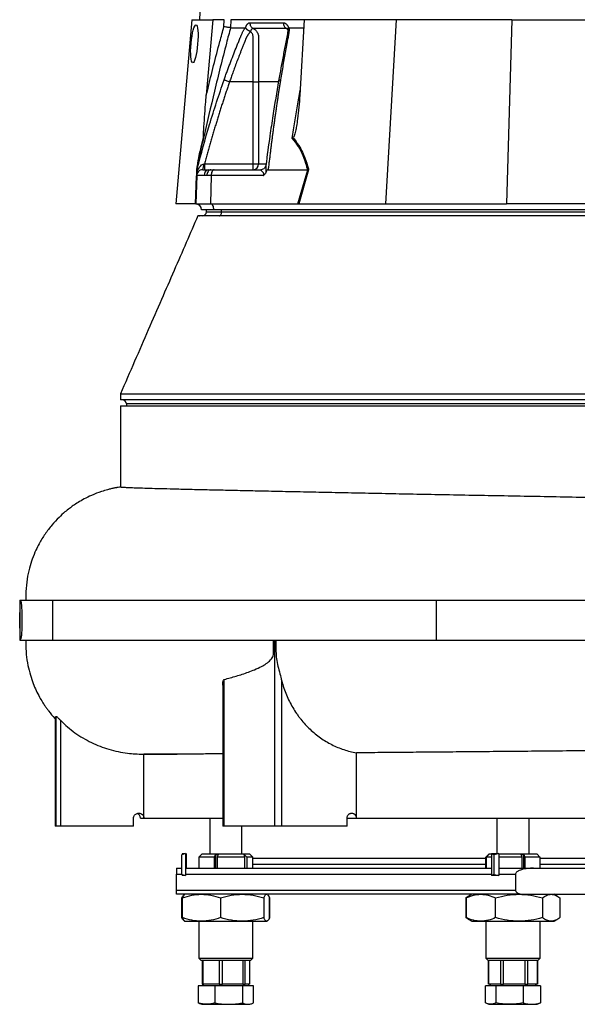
# Model space of a CAD drawing. Extents: x 215 to 1679, y 19 to 2093.
# Tile 1 of 13: x 215 to 493, y 152 to 644. Entities that reach past the tile are written whole.
import ezdxf

# ---------------------------------------------------------------- set-up
doc = ezdxf.new("R2010")
doc.units = 0
doc.layers.get('0').update_dxf_attribs({"linetype": 'CONTINUOUS'})

msp = doc.modelspace()

# ---------------------------------------------------------------- linework, layer by layer
at = {"color": 7, "linetype": 'CONTINUOUS'}
for p, q in [((345.29, 1606.12), (304.79, 644.12)), ((301.05, 644.12), (293, 552.12)), ((301.05, 644.12), (311.51, 644.12)), ((311.51, 644.12), (308.2, 606.33)), ((317.11, 644.12), (311.51, 644.12)), ((316.99, 640.58), (317.11, 644.12)), ((320.44, 644.12), (320.3, 640.13)), ((357.11, 644.12), (320.44, 644.12)), ((327.78, 639.99), (327.83, 640.12)), ((349.24, 640.12), (349.29, 639.99)), ((349.59, 640.12), (356.87, 640.12)), ((357.11, 644.12), (354.89, 606.33)), ((403.05, 644.12), (357.11, 644.12)), ((403.05, 644.12), (397.63, 552.12)), ((460.8, 644.12), (403.05, 644.12)), ((460.8, 644.12), (458.16, 552.12)), ((460.8, 644.12), (517.19, 644.12)), ((331.64, 613.12), (319.84, 613.12)), ((331.64, 572.12), (331.64, 613.12)), ((334.33, 613.12), (334.33, 572.12)), ((307.38, 572.12), (331.64, 572.12)), ((331.64, 569.12), (331.64, 572.12)), ((331.64, 572.12), (334.33, 572.12)), ((334.33, 572.12), (337.89, 572.12)), ((302.85, 552.12), (303.33, 566.07)), ((303.39, 566.23), (302.9, 552.12)), ((307.14, 566.23), (303.39, 566.23)), ((303.49, 569.12), (303.65, 569.69)), ((303.49, 569.12), (303.49, 569.12)), ((303.58, 569.44), (303.5, 569.1)), ((306.39, 569.12), (309.36, 569.12)), ((308.48, 566.23), (307.14, 566.23)), ((310.59, 566.23), (308.48, 566.23)), ((309.36, 569.12), (310.42, 569.12)), ((310.59, 566.23), (310.35, 552.12)), ((310.42, 569.12), (312.09, 569.12)), ((336.63, 566.23), (310.59, 566.23)), ((312.09, 569.12), (335.42, 569.12)), ((339.1, 569.12), (358.83, 569.12)), ((353.92, 552.12), (358.84, 569.12)), ((359.32, 569.15), (354.39, 552.12)), ((358.84, 569.12), (358.83, 569.12)), ((302.79, 552.12), (293, 552.12)), ((302.9, 552.12), (310.35, 552.12)), ((310.35, 552.12), (353.92, 552.12)), ((353.92, 552.12), (354.39, 552.12)), ((354.63, 552.12), (397.63, 552.12)), ((397.63, 552.12), (458.16, 552.12)), ((510.96, 552.12), (458.16, 552.12)), ((311.79, 549.12), (305.79, 549.12)), ((308.29, 548.12), (308.29, 549.12)), ((308.29, 548.12), (315.79, 548.12)), ((556.79, 549.12), (311.79, 549.12)), ((315.79, 548.12), (315.79, 549.12)), ((315.79, 548.12), (555.29, 548.12)), ((265.29, 457.12), (265.29, 454.12)), ((860.29, 454.12), (265.29, 454.12)), ((265.29, 451.12), (265.29, 410.56)), ((265.29, 451.12), (860.29, 451.12)), ((268.29, 452.12), (268.29, 451.12)), ((857.29, 452.12), (268.29, 452.12)), ((214.99, 354.12), (214.99, 334.12)), ((214.99, 354.12), (231.35, 354.12)), ((231.35, 354.12), (422.96, 354.12)), ((231.35, 354.12), (231.35, 334.12)), ((422.96, 354.12), (786.02, 354.12)), ((422.96, 354.12), (422.96, 334.12)), ((214.99, 334.12), (231.35, 334.12)), ((231.35, 334.12), (422.96, 334.12)), ((342.39, 241.12), (342.39, 334.12)), ((422.96, 334.12), (540.7, 334.12)), ((316.42, 311.64), (316.42, 241.12)), ((317.18, 241.12), (317.18, 314.48)), ((345.9, 241.12), (345.9, 313.68)), ((232.79, 295.1), (233.27, 296.02)), ((233.27, 241.12), (233.27, 296.02)), ((232.79, 295.1), (232.79, 241.12)), ((235.49, 241.12), (235.49, 293.9)), ((276.48, 277.08), (277.33, 277.09)), ((276.82, 277.09), (277.05, 277.08)), ((277.05, 245.12), (277.05, 277.08)), ((383.15, 245.12), (383.15, 277.78)), ((233.27, 241.12), (232.79, 241.12)), ((235.49, 241.12), (233.27, 241.12)), ((271.87, 241.12), (235.49, 241.12)), ((271.87, 241.12), (271.87, 245.12)), ((275.29, 245.12), (277.05, 245.12)), ((277.05, 245.12), (316.42, 245.12)), ((309.97, 245.12), (309.97, 227.12)), ((317.18, 241.12), (316.42, 241.12)), ((342.39, 241.12), (317.18, 241.12)), ((325.97, 227.12), (325.97, 241.12)), ((345.9, 241.12), (342.39, 241.12)), ((378.51, 241.12), (345.9, 241.12)), ((378.51, 241.12), (378.51, 245.12)), ((378.51, 245.12), (383.15, 245.12)), ((383.15, 245.12), (531.1, 245.12)), ((453.38, 245.12), (453.38, 227.53)), ((469.38, 227.12), (469.38, 245.12)), ((297.84, 227.54), (295.94, 226.89)), ((296.28, 227.5), (295.94, 226.89)), ((295.94, 217.06), (295.94, 226.89)), ((296.28, 227.5), (297.84, 227.54)), ((297.84, 227.54), (297.84, 216.41)), ((298.09, 227.5), (298.09, 220.12)), ((305.97, 227.12), (304.47, 225.62)), ((317.97, 227.12), (305.97, 227.12)), ((312.24, 225.62), (312.73, 226.92)), ((312.73, 226.92), (314.12, 226.92)), ((312.73, 226.92), (312.73, 220.12)), ((314.12, 226.92), (313.64, 225.62)), ((329.97, 227.12), (317.97, 227.12)), ((327.03, 226.94), (328.5, 225.62)), ((327.5, 225.62), (327.03, 226.94)), ((331.47, 225.62), (329.97, 227.12)), ((449.38, 227.12), (447.92, 225.66)), ((449.22, 226.94), (447.96, 225.62)), ((450.59, 227.12), (449.38, 227.12)), ((450.59, 227.5), (454.36, 227.54)), ((450.59, 227.5), (451.95, 226.89)), ((450.59, 227.5), (450.59, 216.45)), ((454.36, 227.54), (451.95, 226.89)), ((451.95, 217.06), (451.95, 226.89)), ((454.36, 227.54), (454.36, 216.41)), ((461.38, 227.12), (454.36, 227.12)), ((473.38, 227.12), (461.38, 227.12)), ((465.98, 225.62), (465.47, 226.92)), ((466.85, 226.92), (467.36, 225.62)), ((466.85, 220.12), (466.85, 226.92)), ((474.85, 225.66), (473.38, 227.12)), ((304.47, 225.62), (304.47, 220.12)), ((312.24, 225.62), (304.47, 225.62)), ((312.24, 220.12), (312.24, 225.62)), ((327.5, 225.62), (313.64, 225.62)), ((313.64, 225.62), (313.64, 220.12)), ((327.5, 220.12), (327.5, 225.62)), ((331.47, 225.62), (328.5, 225.62)), ((328.5, 225.62), (328.5, 220.12)), ((331.47, 220.12), (331.47, 225.62)), ((331.47, 225.12), (447.88, 225.12)), ((331.47, 222.12), (447.88, 222.12)), ((447.88, 220.12), (447.88, 225.62)), ((450.59, 225.62), (447.96, 225.62)), ((447.96, 225.62), (447.96, 220.12)), ((465.98, 225.62), (454.36, 225.62)), ((465.98, 220.12), (465.98, 225.62)), ((474.88, 225.62), (467.36, 225.62)), ((467.36, 225.62), (467.36, 220.12)), ((474.8, 225.12), (562.79, 225.12)), ((474.8, 222.12), (562.79, 222.12)), ((474.88, 225.62), (474.85, 225.66)), ((474.88, 220.12), (474.88, 225.62)), ((293.29, 220.12), (295.94, 220.12)), ((293.29, 209.12), (293.29, 217.12)), ((293.29, 217.12), (295.94, 217.12)), ((295.94, 217.06), (296.28, 216.45)), ((295.94, 217.06), (297.84, 216.41)), ((297.84, 217.12), (450.59, 217.12)), ((451.95, 217.06), (450.59, 216.45)), ((451.95, 217.06), (454.36, 216.41)), ((454.36, 217.12), (462.66, 217.12)), ((462.66, 217.12), (462.66, 209.12)), ((471.63, 220.12), (653.95, 220.12)), ((297.84, 216.41), (296.28, 216.45)), ((454.36, 216.41), (450.59, 216.45)), ((293.29, 209.12), (462.66, 209.12)), ((464.88, 207.12), (293.29, 207.12)), ((297.28, 207.02), (297.19, 206.96)), ((297.47, 207.12), (297.28, 207.02)), ((338.65, 207.02), (338.47, 207.12)), ((440.88, 207.12), (439.31, 206.22)), ((464.88, 207.12), (660.71, 207.12)), ((483.46, 206.22), (481.88, 207.12)), ((295.94, 195.46), (295.94, 205.29)), ((296.25, 195.46), (296.25, 205.29)), ((315.27, 205.29), (315.27, 195.46)), ((336.99, 205.29), (336.99, 195.46)), ((339.63, 205.4), (339.99, 205.29)), ((339.68, 195.46), (339.68, 205.29)), ((339.99, 195.46), (339.99, 205.29)), ((437.86, 205.29), (439.03, 205.97)), ((437.86, 205.29), (437.86, 195.46)), ((439.35, 206.15), (437.97, 205.29)), ((437.97, 205.29), (437.97, 195.46)), ((439.31, 206.22), (438.99, 206.03)), ((452.7, 195.46), (452.7, 205.29)), ((476.11, 205.29), (476.11, 195.46)), ((484.8, 205.29), (484.8, 195.46)), ((484.9, 195.46), (484.9, 205.29)), ((297.19, 193.79), (297.28, 193.73)), ((297.28, 193.73), (297.47, 193.62)), ((297.47, 193.62), (305.76, 193.62)), ((304.47, 193.62), (304.47, 175.12)), ((305.76, 193.62), (326.13, 193.62)), ((326.13, 193.62), (338.33, 193.62)), ((331.47, 175.12), (331.47, 193.62)), ((338.6, 193.82), (338.33, 193.62)), ((338.33, 193.62), (338.47, 193.62)), ((338.47, 193.62), (338.65, 193.73)), ((339.99, 195.46), (339.72, 195.38)), ((439.03, 194.79), (437.86, 195.46)), ((437.97, 195.46), (439.35, 194.6)), ((438.99, 194.72), (439.31, 194.53)), ((439.31, 194.53), (440.88, 193.62)), ((440.88, 193.62), (445.33, 193.62)), ((445.33, 193.62), (464.4, 193.62)), ((447.88, 193.62), (447.88, 175.12)), ((464.4, 193.62), (480.45, 193.62)), ((474.88, 175.12), (474.88, 193.62)), ((480.45, 193.62), (481.88, 193.62)), ((481.88, 193.62), (483.46, 194.53)), ((304.47, 175.12), (305.47, 174.12)), ((304.47, 175.12), (331.47, 175.12)), ((305.47, 174.12), (330.47, 174.12)), ((306.09, 174.12), (306.09, 162.12)), ((306.61, 162.12), (306.61, 174.12)), ((314.63, 174.12), (314.63, 162.12)), ((316.26, 162.12), (316.26, 174.12)), ((326.51, 174.12), (326.51, 162.12)), ((327.62, 162.12), (327.62, 174.12)), ((329.84, 174.12), (329.84, 162.12)), ((330.47, 174.12), (331.47, 175.12)), ((447.88, 175.12), (448.88, 174.12)), ((447.88, 175.12), (474.88, 175.12)), ((448.88, 174.12), (473.88, 174.12)), ((449.13, 174.12), (449.13, 162.12)), ((449.22, 162.12), (449.22, 174.12)), ((455.11, 174.12), (455.11, 162.12)), ((456.6, 162.12), (456.6, 174.12)), ((467.36, 174.12), (467.36, 162.12)), ((468.75, 162.12), (468.75, 174.12)), ((473.63, 162.12), (473.63, 174.12)), ((473.63, 174.12), (473.63, 162.12)), ((473.88, 174.12), (474.88, 175.12)), ((304.2, 161.32), (304.2, 152.8)), ((312.45, 161.32), (304.2, 161.32)), ((306.09, 162.12), (306.61, 162.12)), ((306.72, 162.12), (306.26, 161.32)), ((308.88, 162.12), (306.61, 162.12)), ((312.36, 162.12), (308.88, 162.12)), ((314.63, 162.12), (312.36, 162.12)), ((312.45, 161.32), (312.45, 152.8)), ((326.21, 161.32), (312.45, 161.32)), ((314.63, 162.12), (316.26, 162.12)), ((319.17, 162.12), (316.26, 162.12)), ((323.6, 162.12), (319.17, 162.12)), ((326.51, 162.12), (323.6, 162.12)), ((326.21, 161.32), (326.21, 152.8)), ((331.73, 161.32), (326.21, 161.32)), ((326.51, 162.12), (327.62, 162.12)), ((328.25, 162.12), (327.62, 162.12)), ((329.21, 162.12), (328.25, 162.12)), ((329.67, 161.32), (329.21, 162.12)), ((329.84, 162.12), (329.21, 162.12)), ((331.73, 152.8), (331.73, 161.32)), ((447.68, 152.8), (447.68, 161.32)), ((452.76, 161.32), (447.68, 161.32)), ((449.22, 162.12), (449.13, 162.12)), ((450.89, 162.12), (449.22, 162.12)), ((450.14, 162.12), (449.68, 161.32)), ((453.44, 162.12), (450.89, 162.12)), ((466.47, 161.32), (452.76, 161.32)), ((452.76, 161.32), (452.76, 152.8)), ((455.11, 162.12), (453.44, 162.12)), ((455.11, 162.12), (456.6, 162.12)), ((459.65, 162.12), (456.6, 162.12)), ((464.31, 162.12), (459.65, 162.12)), ((467.36, 162.12), (464.31, 162.12)), ((466.47, 161.32), (466.47, 152.8)), ((475.09, 161.32), (466.47, 161.32)), ((467.36, 162.12), (468.75, 162.12)), ((470.14, 162.12), (468.75, 162.12)), ((472.25, 162.12), (470.14, 162.12)), ((473.63, 162.12), (472.25, 162.12)), ((473.09, 161.32), (472.63, 162.12)), ((475.09, 161.32), (475.09, 152.8)), ((304.2, 152.8), (304.88, 152.55)), ((304.87, 152.52), (305.97, 152.12)), ((329.97, 152.12), (331.06, 152.52)), ((475.09, 152.8), (474.28, 152.48)), ((305.97, 152.12), (308.32, 152.12)), ((308.32, 152.12), (319.33, 152.12)), ((319.33, 152.12), (328.97, 152.12)), ((328.97, 152.12), (329.97, 152.12)), ((448.47, 152.46), (449.38, 152.12)), ((449.38, 152.12), (450.22, 152.12)), ((450.22, 152.12), (459.61, 152.12)), ((459.61, 152.12), (470.78, 152.12)), ((470.78, 152.12), (473.38, 152.12)), ((473.38, 152.12), (474.29, 152.46))]:
    msp.add_line(p, q, dxfattribs=at)
at = {"color": 7, "linetype": 'CONTINUOUS', "flags": 128}
for points in [[(310.42, 569.12), (310.05, 569.07), (309.69, 568.91), (309.36, 568.64), (309.07, 568.28), (308.83, 567.85), (308.64, 567.34), (308.53, 566.8), (308.48, 566.23)], [(312.09, 569.12), (311.8, 569.07), (311.53, 568.91), (311.27, 568.64), (311.05, 568.28), (310.86, 567.85), (310.72, 567.34), (310.63, 566.8), (310.59, 566.23)], [(310.35, 552.12), (310.63, 552.05), (310.9, 551.87), (311.15, 551.58), (311.37, 551.21), (311.55, 550.76), (311.68, 550.25), (311.77, 549.7), (311.79, 549.12)], [(314.79, 546.12), (314.99, 546.16), (315.18, 546.28), (315.35, 546.46), (315.5, 546.71), (315.62, 547.01), (315.72, 547.36), (315.77, 547.73), (315.79, 548.12)]]:
    msp.add_lwpolyline(points, dxfattribs=at)
at = {"color": 7, "linetype": 'CONTINUOUS'}
for centre, radius, start, end in [((301.89, 571.32), 5, 333.9467, 7.8207), ((331.47, 571.98), 2.86, 273.314, 2.968), ((309.8, 566.49), 2.67, 99.4564, 185.6669), ((302.79, 549.12), 3, 88.9569, 90), ((302.79, 549.12), 3, 0, 88), ((306.29, 548.12), 2, 270, 0), ((266.29, 452.12), 2, 0, 90), ((272.79, 245.12), 2.5, 0, 70.6418)]:
    msp.add_arc(centre, radius, start, end, dxfattribs=at)
msp.add_ellipse((302.23, 632.12), major_axis=(0.86, 9.5), ratio=0.172936, dxfattribs=at)
msp.add_ellipse((353.3, 549.12), major_axis=(13.24, 0.32), ratio=0.225259, start_param=1.464851, end_param=1.483057, dxfattribs=at)
for points, knots in [([(320.31, 640.12), (319.62, 637.57), (316.82, 627.04), (312.22, 608.65), (308.63, 592.74), (306.86, 584.88)], [0, 0, 0, 0, 0.139801, 0.574994, 1, 1, 1, 1]), ([(308.2, 606.33), (308.43, 607.27), (310.59, 616.26), (313.48, 627.69), (316.32, 638.12), (316.99, 640.58)], [0, 0, 0, 0, 0.082091, 0.78432, 1, 1, 1, 1]), ([(320.3, 640.13), (320.15, 640.14), (319.85, 640.17), (319.05, 640.27), (318.08, 640.41), (317.36, 640.52), (317, 640.57), (316.99, 640.58)], [0, 0, 0, 0, 0.243075, 0.486116, 0.730222, 0.994521, 1, 1, 1, 1]), ([(317.09, 614.08), (317.33, 614.77), (317.82, 616.15), (318.56, 618.2), (319.31, 620.23), (320.07, 622.26), (321.06, 624.87), (322.3, 628.07), (323.56, 631.23), (324.59, 633.74), (325.2, 635.23), (325.65, 636.29), (325.91, 636.89), (326.14, 637.41), (326.38, 637.91), (326.64, 638.44), (326.93, 639.01), (327.24, 639.57), (327.46, 639.94), (327.57, 640.12)], [0, 0, 0, 0, 0.077777, 0.1552, 0.232272, 0.308995, 0.385372, 0.530526, 0.674474, 0.747423, 0.819615, 0.846383, 0.869761, 0.889755, 0.906383, 0.929523, 0.9528, 0.976272, 1, 1, 1, 1]), ([(327.57, 640.13), (327.58, 640.12), (327.62, 640.12), (327.66, 640.11), (327.71, 640.08), (327.75, 640.04), (327.77, 640.01), (327.78, 639.99)], [0, 0, 0, 0, 0.212576, 0.416535, 0.614103, 0.807726, 1, 1, 1, 1]), ([(327.78, 639.99), (327.8, 639.96), (327.84, 639.9), (327.91, 639.81), (327.99, 639.73), (328.07, 639.64), (328.16, 639.56), (328.24, 639.48), (328.34, 639.4), (328.43, 639.32), (328.58, 639.21), (328.78, 639.06), (329.05, 638.89), (329.31, 638.75), (329.54, 638.63), (329.74, 638.52), (329.92, 638.44), (330.06, 638.36), (330.17, 638.29), (330.23, 638.24), (330.25, 638.22)], [0, 0, 0, 0, 0.048652, 0.096489, 0.14339, 0.189242, 0.233941, 0.277392, 0.319512, 0.360225, 0.399465, 0.506174, 0.603082, 0.689684, 0.765815, 0.831582, 0.887296, 0.933441, 0.970686, 1, 1, 1, 1]), ([(327.83, 640.12), (327.85, 640.19), (327.89, 640.33), (327.96, 640.52), (328.03, 640.7), (328.11, 640.88), (328.18, 641.05), (328.26, 641.21), (328.35, 641.36), (328.43, 641.51), (328.52, 641.64), (328.62, 641.77), (328.71, 641.89), (328.81, 642.01), (328.94, 642.14), (329.11, 642.29), (329.31, 642.43), (329.52, 642.52), (329.73, 642.59), (329.87, 642.59), (329.94, 642.6)], [0, 0, 0, 0, 0.044249, 0.088103, 0.131644, 0.174955, 0.21812, 0.261226, 0.304357, 0.347601, 0.391041, 0.434763, 0.478847, 0.523375, 0.568424, 0.654803, 0.740537, 0.826241, 0.912528, 1, 1, 1, 1]), ([(329.94, 642.6), (329.93, 642.31), (329.96, 642.02), (330.1, 641.43), (330.21, 641.15), (330.51, 640.62), (330.69, 640.39), (331.11, 640), (331.34, 639.85), (331.57, 639.74)], [0, 0, 0, 0, 0.25, 0.25, 0.5, 0.5, 0.75, 0.75, 1, 1, 1, 1]), ([(331.57, 639.74), (331.54, 639.74), (331.48, 639.74), (331.4, 639.73), (331.32, 639.71), (331.24, 639.68), (331.16, 639.64), (331.08, 639.59), (331, 639.53), (330.88, 639.42), (330.74, 639.26), (330.58, 639.02), (330.46, 638.79), (330.38, 638.57), (330.31, 638.38), (330.28, 638.27), (330.27, 638.22)], [0, 0, 0, 0, 0.053313, 0.106595, 0.159871, 0.213165, 0.266504, 0.319912, 0.373414, 0.427035, 0.564482, 0.685233, 0.789261, 0.876464, 0.946724, 1, 1, 1, 1]), ([(348.18, 639.74), (347.47, 639.74), (345.96, 639.74), (343.83, 639.74), (341.63, 639.74), (340.17, 639.74), (338.67, 639.74), (337.25, 639.74), (335.23, 639.74), (333.38, 639.74), (332.14, 639.74), (331.57, 639.74)], [0.7589111, 0.7589111, 0.7589111, 0.7589111, 0.7820302, 0.8131687, 0.8443073, 0.8754458, 0.8754458, 0.9065844, 0.9377229, 0.9688615, 0.9919807, 0.9919807, 0.9919807, 0.9919807]), ([(331.57, 639.74), (331.76, 639.64), (332.39, 639.32), (333.31, 638.47), (334.09, 637.1), (334.36, 635.58), (334.28, 633.11), (334.32, 630.79), (334.32, 628.84), (334.32, 628.35), (334.32, 624.27), (334.32, 619.21), (334.33, 614.19), (334.33, 613.12)], [0, 0, 0, 0, 0.023776, 0.080088, 0.137232, 0.194942, 0.243598, 0.404386, 0.444583, 0.454633, 0.457145, 0.885499, 1, 1, 1, 1]), ([(349.59, 640.12), (349.59, 640.02), (349.59, 639.81), (349.58, 639.5), (349.57, 639.18), (349.55, 638.86), (349.53, 638.54), (349.5, 638.22), (349.46, 637.9), (349.42, 637.57), (349.36, 637.15), (349.26, 636.57), (349.1, 635.71), (348.89, 634.65), (348.66, 633.44), (348.28, 631.43), (347.76, 628.61), (347.12, 625.01), (346.49, 621.39), (345.87, 617.75), (345.48, 615.31), (345.28, 614.09)], [0, 0, 0, 0, 0.013423, 0.026738, 0.039956, 0.053088, 0.066144, 0.079134, 0.09207, 0.104963, 0.117824, 0.141662, 0.172831, 0.217057, 0.263491, 0.312127, 0.449156, 0.58733, 0.723761, 0.861313, 1, 1, 1, 1]), ([(346.67, 642.6), (346.67, 642.31), (346.69, 642.02), (346.82, 641.43), (346.92, 641.15), (347.2, 640.62), (347.37, 640.39), (347.76, 640), (347.97, 639.85), (348.18, 639.74)], [0, 0, 0, 0, 0.25, 0.25, 0.5, 0.5, 0.75, 0.75, 1, 1, 1, 1]), ([(346.68, 642.6), (346.72, 642.6), (346.81, 642.59), (346.94, 642.58), (347.07, 642.55), (347.2, 642.52), (347.33, 642.48), (347.46, 642.42), (347.59, 642.36), (347.71, 642.29), (347.83, 642.2), (347.99, 642.08), (348.18, 641.91), (348.39, 641.69), (348.59, 641.43), (348.78, 641.14), (348.95, 640.83), (349.1, 640.49), (349.19, 640.25), (349.24, 640.12)], [0, 0, 0, 0, 0.043919, 0.087472, 0.13073, 0.173768, 0.216664, 0.259492, 0.30233, 0.345255, 0.388344, 0.431671, 0.51489, 0.596546, 0.677156, 0.757259, 0.837405, 0.91814, 1, 1, 1, 1]), ([(348.67, 639.57), (348.62, 639.61), (348.46, 639.73), (348.29, 639.73), (348.18, 639.74)], [0, 0, 0, 0, 0.353903, 1, 1, 1, 1]), ([(348.77, 639.29), (348.72, 639.34), (348.55, 639.54), (348.34, 639.65), (348.18, 639.74)], [0, 0, 0, 0, 0.259414, 1, 1, 1, 1]), ([(348.6, 639.62), (348.59, 639.63), (348.57, 639.65), (348.72, 639.4), (348.82, 639.18), (348.86, 639.06), (348.86, 639.06)], [0, 0, 0, 0, 0.329077, 0.738521, 0.993129, 1, 1, 1, 1]), ([(348.91, 639.11), (348.9, 639.24), (348.9, 639.53), (349.15, 639.83), (349.29, 639.99)], [0, 0, 0, 0, 0.447463, 1, 1, 1, 1]), ([(349.29, 639.99), (349.3, 640), (349.33, 640.03), (349.38, 640.07), (349.43, 640.09), (349.48, 640.11), (349.53, 640.12), (349.57, 640.12), (349.59, 640.13)], [0, 0, 0, 0, 0.160202, 0.321039, 0.484027, 0.650625, 0.822199, 1, 1, 1, 1]), ([(330.14, 638.1), (330.08, 638.03), (329.96, 637.89), (329.78, 637.67), (329.61, 637.45), (329.45, 637.23), (329.3, 637.01), (329.14, 636.79), (329, 636.58), (328.86, 636.36), (328.73, 636.14), (328.61, 635.93), (328.49, 635.72), (328.38, 635.52), (328.26, 635.27), (328.12, 634.98), (327.97, 634.65), (327.83, 634.32), (327.7, 633.98), (327.6, 633.7), (327.51, 633.46), (327.41, 633.23), (327.28, 632.92), (327.12, 632.53), (326.79, 631.7), (326.29, 630.46), (325.66, 628.85), (325.06, 627.31), (324.29, 625.33), (323.38, 622.94), (322.36, 620.2), (321.44, 617.66), (320.61, 615.33), (320.09, 613.84), (319.84, 613.12)], [0, 0, 0, 0, 0.010662, 0.021198, 0.031594, 0.041839, 0.051919, 0.061821, 0.071533, 0.08104, 0.09033, 0.099392, 0.108213, 0.116783, 0.125091, 0.138719, 0.152205, 0.165558, 0.178786, 0.1919, 0.198167, 0.207477, 0.219813, 0.235151, 0.25346, 0.319418, 0.382864, 0.443812, 0.502275, 0.618272, 0.726011, 0.825493, 0.916782, 1, 1, 1, 1]), ([(331.64, 613.12), (331.64, 614.45), (331.64, 618.43), (331.63, 624.6), (331.65, 630.28), (331.61, 633.72), (331.66, 635.28), (331.55, 636.28), (331.23, 637.06), (330.82, 637.67), (330.45, 637.93), (330.3, 638.03)], [0, 0, 0, 0, 0.156884, 0.470651, 0.728948, 0.828468, 0.878108, 0.912687, 0.946419, 0.977993, 1, 1, 1, 1]), ([(348.87, 639.38), (348.87, 638.87), (348.87, 637.88), (348.52, 635.69), (347.92, 632.94), (347.29, 629.72), (346.04, 623.33), (345.08, 617.94), (344.32, 613.64)], [0, 0, 0, 0, 0.070619, 0.136082, 0.264009, 0.386701, 0.509381, 1, 1, 1, 1]), ([(303.65, 569.69), (305.62, 577.06), (309.62, 592.01), (314.58, 606.66), (317.09, 614.08)], [0, 0, 0, 0, 0.493573, 1, 1, 1, 1]), ([(319.84, 613.12), (319.59, 612.41), (319.1, 610.99), (318.37, 608.84), (317.64, 606.67), (316.92, 604.49), (316.2, 602.29), (315.49, 600.07), (314.78, 597.84), (314.08, 595.58), (313.39, 593.32), (312.7, 591.03), (312.01, 588.73), (311.33, 586.4), (310.66, 584.07), (309.99, 581.71), (309.33, 579.34), (308.67, 576.95), (308.02, 574.54), (307.59, 572.93), (307.38, 572.12)], [0, 0, 0, 0, 0.052635, 0.105608, 0.158921, 0.212573, 0.266566, 0.320902, 0.37558, 0.430604, 0.485973, 0.541688, 0.597751, 0.654162, 0.710923, 0.768034, 0.825496, 0.883311, 0.941478, 1, 1, 1, 1]), ([(317.09, 614.09), (317.16, 614.06), (317.28, 614.02), (317.61, 613.9), (317.84, 613.82), (318.35, 613.65), (318.64, 613.54), (319.24, 613.33), (319.55, 613.23), (319.84, 613.12)], [0, 0, 0, 0, 0.25, 0.25, 0.5, 0.5, 0.75, 0.75, 1, 1, 1, 1]), ([(331.64, 613.12), (332.19, 613.12), (332.75, 613.12), (333.69, 613.12), (334.08, 613.12), (334.33, 613.12)], [0, 0, 0, 0, 0.5, 0.5, 1, 1, 1, 1]), ([(344.23, 613.12), (343.46, 613.12), (339.83, 613.12), (336.75, 613.12), (334.33, 613.12)], [0, 0, 0, 0, 0.2108, 1, 1, 1, 1]), ([(344.32, 613.64), (343.34, 607.83), (341.8, 598.7), (339.69, 584.58), (338.59, 576.25), (337.93, 571.31)], [0, 0, 0, 0, 0.416032, 0.653325, 1, 1, 1, 1]), ([(345.28, 614.09), (345.17, 613.42), (344.95, 612.07), (344.63, 610.05), (344.32, 608.01), (344, 605.96), (343.69, 603.9), (343.39, 601.83), (343.08, 599.74), (342.78, 597.64), (342.48, 595.52), (342.18, 593.39), (341.89, 591.25), (341.6, 589.1), (341.31, 586.93), (341.02, 584.75), (340.74, 582.56), (340.46, 580.35), (340.18, 578.13), (339.91, 575.9), (339.64, 573.65), (339.36, 571.39), (339.19, 569.88), (339.1, 569.12)], [0, 0, 0, 0, 0.045336, 0.090894, 0.136674, 0.182678, 0.228907, 0.275362, 0.322044, 0.368954, 0.416093, 0.463462, 0.511063, 0.558896, 0.606962, 0.655262, 0.703798, 0.752569, 0.801578, 0.850824, 0.900309, 0.950034, 1, 1, 1, 1]), ([(344.35, 613.63), (344.35, 613.67), (344.33, 613.8), (344.63, 613.98), (345.07, 614.05), (345.28, 614.09)], [0, 0, 0, 0, 0.149791, 0.586857, 1, 1, 1, 1]), ([(306.84, 585.12), (306.83, 585.18), (306.79, 585.39), (306.8, 586.23), (306.83, 587.48), (307, 590.65), (307.31, 595.44), (307.77, 601.21), (308.08, 604.84), (308.2, 606.33)], [0, 0, 0, 0, 0.0143569, 0.0496274, 0.1243719, 0.1994402, 0.496383, 0.793753, 1, 1, 1, 1]), ([(351.07, 584.88), (351.51, 587.64), (352.78, 595.67), (354.14, 603.66), (355.04, 608.92)], [0, 0, 0, 0, 0.3431903, 1, 1, 1, 1]), ([(354.89, 606.33), (354.75, 604.34), (354.48, 600.41), (353.9, 595.25), (353.32, 591.29), (352.84, 588.78), (352.45, 587.19), (352.1, 586.12), (351.83, 585.41), (351.55, 585.17), (351.49, 585.12)], [0, 0, 0, 0, 0.276314, 0.544227, 0.717558, 0.828271, 0.898431, 0.942706, 0.987325, 1, 1, 1, 1]), ([(303.44, 569.15), (303.55, 569.8), (303.94, 572.26), (304.58, 575.83), (305.39, 579.66), (306.11, 582.65), (306.6, 584.32), (306.84, 585.12)], [0, 0, 0, 0, 0.106677, 0.403092, 0.60777, 0.812344, 1, 1, 1, 1]), ([(306.86, 584.88), (306.49, 583.61), (305.74, 581.02), (304.7, 576.16), (303.97, 572.08), (303.59, 569.71), (303.49, 569.12)], [0, 0, 0, 0, 0.297916, 0.606787, 0.903165, 1, 1, 1, 1]), ([(306.86, 584.88), (306.86, 584.89), (306.87, 584.96), (306.85, 585.04), (306.84, 585.12)], [0, 0, 0, 0, 0.022144, 1, 1, 1, 1]), ([(351.49, 585.12), (351.36, 585.04), (351.22, 584.96), (351.07, 584.89), (351.07, 584.88)], [0, 0, 0, 0, 0.977831, 1, 1, 1, 1]), ([(358.83, 569.12), (358.68, 569.71), (358.06, 572.09), (356.69, 576.1), (354.34, 580.97), (352.17, 583.56), (351.07, 584.88)], [0, 0, 0, 0, 0.096818, 0.393266, 0.691599, 1, 1, 1, 1]), ([(351.49, 585.12), (352.17, 584.32), (353.61, 582.65), (355.43, 579.67), (357.26, 575.83), (358.5, 572.26), (359.15, 569.8), (359.32, 569.15)], [0, 0, 0, 0, 0.187657, 0.392204, 0.596857, 0.89334, 1, 1, 1, 1]), ([(303.44, 567.72), (303.47, 567.8), (303.61, 568.21), (304.04, 569.26), (304.77, 570.5), (305.74, 571.48), (306.42, 571.89), (306.78, 571.98), (306.85, 572)], [0, 0, 0, 0, 0.0440557, 0.2243759, 0.592593, 0.8113912, 0.961198, 1, 1, 1, 1]), ([(306.85, 572), (307.02, 572.06), (307.2, 572.11), (307.38, 572.12), (307.38, 572.12)], [0, 0, 0, 0, 0.999779, 1, 1, 1, 1]), ([(307.38, 569.12), (307.38, 569.12), (307.38, 569.2), (307.38, 569.5), (307.38, 569.73), (307.38, 570.28), (307.38, 570.61), (307.38, 571.34), (307.38, 571.73), (307.38, 572.12)], [0, 0, 0, 0, 0.25, 0.25, 0.5, 0.5, 0.75, 0.75, 1, 1, 1, 1]), ([(337.89, 571.24), (337.87, 571.12), (337.82, 570.82), (337.49, 570.16), (336.89, 569.56), (336.15, 569.2), (335.57, 569.11), (335.39, 569.13), (335.37, 569.13)], [0, 0, 0, 0, 0.137034, 0.338565, 0.561251, 0.790608, 0.980235, 1, 1, 1, 1]), ([(337.93, 571.31), (337.9, 571.11), (337.81, 570.44), (337.92, 569.26), (337.95, 568.21), (337.94, 567.8), (337.93, 567.72)], [0, 0, 0, 0, 0.216223, 0.703232, 0.941723, 1, 1, 1, 1]), ([(337.98, 571.63), (337.98, 571.63), (337.96, 571.61), (337.94, 571.5), (337.93, 571.39), (337.93, 571.31)], [0, 0, 0, 0, 0.012061, 0.3661, 1, 1, 1, 1]), ([(306.39, 569.12), (305.97, 569.07), (305.11, 568.97), (304.11, 568.19), (303.52, 567.22), (303.43, 566.55), (303.39, 566.23)], [0, 0, 0, 0, 0.270712, 0.562316, 0.789299, 1, 1, 1, 1]), ([(303.39, 566.23), (303.39, 566.23), (303.39, 566.27), (303.4, 566.45), (303.41, 566.87), (303.43, 567.43), (303.44, 567.72)], [0, 0, 0, 0, 0.005913, 0.105168, 0.552668, 1, 1, 1, 1]), ([(303.44, 567.72), (303.45, 567.82), (303.46, 568.18), (303.47, 568.63), (303.49, 568.98), (303.49, 569.11), (303.49, 569.12), (303.49, 569.12)], [0, 0, 0, 0, 0.171793, 0.597023, 0.766212, 0.937359, 1, 1, 1, 1]), ([(336.63, 566.23), (336.68, 566.3), (336.78, 566.45), (336.89, 566.69), (336.93, 566.95), (336.91, 567.18), (336.79, 567.51), (336.38, 568.07), (335.8, 568.6), (335.41, 568.98), (335.34, 569.11), (335.4, 569.12), (335.42, 569.12)], [0, 0, 0, 0, 0.046704, 0.091701, 0.129793, 0.175968, 0.215139, 0.33607, 0.635642, 0.828398, 0.953947, 1, 1, 1, 1]), ([(337.93, 567.72), (337.79, 567.43), (337.51, 566.86), (336.98, 566.44), (336.68, 566.26), (336.63, 566.23), (336.63, 566.23)], [0, 0, 0, 0, 0.456909, 0.903837, 0.994086, 1, 1, 1, 1]), ([(339.1, 569.12), (339.03, 569.12), (338.87, 569.1), (338.59, 568.9), (338.25, 568.44), (338.05, 568), (337.93, 567.72)], [0, 0, 0, 0, 0.116903, 0.26919, 0.540262, 1, 1, 1, 1]), ([(359.32, 569.15), (359.31, 569.15), (359.17, 569.14), (359, 569.13), (358.84, 569.12)], [0, 0, 0, 0, 0.023836, 1, 1, 1, 1]), ([(303.99, 546.12), (302.06, 541.68), (298.12, 532.63), (292.05, 518.64), (285.72, 504.07), (279.14, 488.92), (272.28, 473.18), (267.65, 462.55), (265.29, 457.12)], [0, 0, 0, 0, 0.151268, 0.307828, 0.470359, 0.639513, 0.815888, 1, 1, 1, 1]), ([(821.53, 546.12), (821.52, 546.12), (821.5, 546.12), (821.3, 546.12), (820.65, 546.12), (820.74, 546.12), (820.92, 546.12), (820.92, 546.12), (820.49, 546.12), (819.49, 546.12), (817.95, 546.12), (816.13, 546.12), (813.89, 546.12), (805.06, 546.12), (767.26, 546.12), (708.67, 546.12), (645.15, 546.12), (605.57, 546.12), (586.94, 546.12), (578.49, 546.12), (574.26, 546.12), (569.82, 546.12), (565.53, 546.12), (561.63, 546.12), (557.51, 546.12), (552.87, 546.12), (547.83, 546.12), (542.99, 546.12), (514.24, 546.12), (466.47, 546.12), (401.61, 546.12), (356.29, 546.12), (329.49, 546.12), (320.35, 546.12), (315.54, 546.12), (311.7, 546.12), (309.01, 546.12), (307.28, 546.12), (306.02, 546.12), (305.07, 546.12), (304.67, 546.12), (304.58, 546.12), (304.78, 546.12), (304.92, 546.12), (303.88, 546.12), (304.03, 546.12), (304.05, 546.12)], [0, 0, 0, 0, 0.0533753, 0.1155605, 0.139725, 0.144611, 0.1495425, 0.1544439, 0.1592729, 0.1640723, 0.167603, 0.1711338, 0.1746621, 0.1781936, 0.2068906, 0.3216806, 0.4097363, 0.4537638, 0.4757815, 0.4813709, 0.4870003, 0.4925412, 0.4980084, 0.5018372, 0.505666, 0.5120586, 0.5185017, 0.5250045, 0.5314788, 0.6315419, 0.708594, 0.7856462, 0.8086549, 0.8148694, 0.8210811, 0.8272467, 0.8307798, 0.834313, 0.8378462, 0.8413793, 0.8483634, 0.8553666, 0.8623916, 0.8694056, 0.9803658, 1, 1, 1, 1]), ([(265.42, 457.12), (265.43, 457.12), (265.46, 457.12), (266.98, 457.12), (269.75, 457.12), (273.81, 457.12), (279.1, 457.12), (285.6, 457.12), (293.28, 457.12), (302.12, 457.12), (312.06, 457.12), (323.08, 457.12), (335.12, 457.12), (348.13, 457.12), (362.06, 457.12), (376.84, 457.12), (392.42, 457.12), (408.73, 457.12), (425.69, 457.12), (443.24, 457.12), (461.3, 457.12), (479.79, 457.12), (498.64, 457.12), (517.76, 457.12), (537.07, 457.12), (556.49, 457.12), (575.94, 457.12), (595.33, 457.12), (614.59, 457.12), (633.62, 457.12), (652.35, 457.12), (670.7, 457.12), (688.59, 457.12), (705.94, 457.12), (722.68, 457.12), (738.74, 457.12), (754.04, 457.12), (768.53, 457.12), (782.14, 457.12), (794.82, 457.12), (806.51, 457.12), (817.15, 457.12), (826.71, 457.12), (835.14, 457.12), (842.41, 457.12), (848.49, 457.12), (853.34, 457.12), (856.98, 457.12), (859.27, 457.12), (860.33, 457.12), (860.19, 457.12), (860.15, 457.12)], [0, 0, 0, 0, 0.0148684, 0.0356731, 0.0564778, 0.0772824, 0.0980871, 0.1188917, 0.1396964, 0.160501, 0.1813057, 0.2021104, 0.2229151, 0.2437197, 0.2645244, 0.285329, 0.3061337, 0.3269383, 0.347743, 0.3685477, 0.3893523, 0.410157, 0.4309616, 0.4517663, 0.472571, 0.4933756, 0.5141803, 0.5349849, 0.5557896, 0.5765942, 0.5973989, 0.6182036, 0.6390082, 0.6598129, 0.6806176, 0.7014222, 0.7222269, 0.7430315, 0.7638362, 0.7846409, 0.8054455, 0.8262502, 0.8470548, 0.8678595, 0.8886642, 0.9094688, 0.9302735, 0.9510781, 0.9718828, 0.9926875, 1, 1, 1, 1]), ([(265.29, 410.6), (264.95, 410.55), (264.42, 410.47), (263.64, 410.34), (263.13, 410.25), (262.69, 410.16), (262.14, 410.06), (261.41, 409.9), (260.3, 409.65), (258.41, 409.17), (255.12, 408.18), (251.2, 406.66), (247.31, 404.76), (244.3, 403.02), (241.88, 401.43), (239.7, 399.84), (237.29, 397.91), (234.31, 395.19), (230.92, 391.54), (228.15, 387.9), (226.09, 384.71), (224.56, 382.05), (222.9, 378.71), (221.24, 374.66), (219.74, 369.83), (218.59, 364.4), (218.02, 359.05), (218.04, 355.54), (218.05, 354.13)], [0, 0, 0, 0, 0.02912, 0.045479, 0.051146, 0.055435, 0.063168, 0.07085, 0.082876, 0.104213, 0.14186, 0.207515, 0.256671, 0.298764, 0.333749, 0.361911, 0.396813, 0.445733, 0.50852, 0.577295, 0.611776, 0.646296, 0.688959, 0.747348, 0.805122, 0.872401, 0.948779, 1, 1, 1, 1]), ([(832.33, 385.85), (832.17, 385.91), (829.99, 386.71), (825.53, 388.01), (818.47, 389.48), (810.74, 390.7), (802.33, 391.79), (793.27, 392.75), (783.71, 393.58), (773.7, 394.34), (763.28, 395.06), (752.31, 395.78), (740.79, 396.49), (728.76, 397.18), (715.83, 397.88), (701.97, 398.57), (687.16, 399.27), (671.83, 399.95), (656, 400.6), (639.71, 401.22), (623.33, 401.81), (606.92, 402.37), (590.54, 402.89), (573.91, 403.39), (557.08, 403.87), (540.12, 404.32), (523.38, 404.74), (506.94, 405.13), (490.83, 405.49), (474.78, 405.8), (458.86, 406.09), (443.12, 406.38), (427.92, 406.66), (413.29, 406.95), (399.27, 407.22), (385.61, 407.5), (372.38, 407.77), (359.65, 408.03), (347.69, 408.28), (336.52, 408.52), (326.16, 408.74), (316.42, 408.96), (307.38, 409.16), (299.08, 409.36), (291.71, 409.54), (285.26, 409.7), (279.73, 409.85), (275.02, 409.99), (271.18, 410.13), (268.24, 410.26), (266.32, 410.38), (265.36, 410.48), (265.39, 410.54), (265.41, 410.56)], [0, 0, 0, 0, 0.001435, 0.019378, 0.037338, 0.055287, 0.07367, 0.092065, 0.110449, 0.128377, 0.146316, 0.164244, 0.182566, 0.200898, 0.21922, 0.239729, 0.260255, 0.280764, 0.301871, 0.322994, 0.344101, 0.364594, 0.385102, 0.405595, 0.426684, 0.447791, 0.46888, 0.489359, 0.509855, 0.530334, 0.551409, 0.572501, 0.593576, 0.614049, 0.634538, 0.655011, 0.676079, 0.697164, 0.718232, 0.738707, 0.759198, 0.779673, 0.800744, 0.821831, 0.842901, 0.863374, 0.883862, 0.904334, 0.925401, 0.946485, 0.967552, 0.988023, 1, 1, 1, 1]), ([(215.11, 344.12), (215.12, 343.06), (215.12, 340.92), (215.17, 338.08), (215.25, 335.92), (215.38, 334.68), (215.54, 334.51), (215.73, 335.42), (215.91, 337.31), (216.06, 339.98), (216.13, 343.11), (216.11, 346.35), (216.01, 349.34), (215.85, 351.74), (215.66, 353.29), (215.48, 353.81), (215.32, 353.23), (215.21, 351.63), (215.15, 349.18), (215.12, 346.53), (215.11, 344.79), (215.11, 344.12)], [0, 0, 0, 0, 0.053632, 0.107263, 0.160896, 0.214542, 0.268233, 0.321997, 0.375821, 0.429622, 0.4833, 0.536834, 0.59032, 0.643895, 0.697619, 0.751439, 0.80525, 0.858989, 0.912662, 0.966302, 1, 1, 1, 1]), ([(218.03, 334.12), (218.03, 333.76), (218.03, 331.37), (218.17, 327.11), (219, 321.62), (220.2, 316.77), (221.62, 312.6), (223.18, 308.94), (224.75, 305.86), (226.19, 303.4), (227.38, 301.56), (228.41, 300.07), (230.06, 297.86), (231.49, 296.06), (232.71, 294.82), (232.79, 294.73)], [0, 0, 0, 0, 0.025302, 0.166405, 0.295426, 0.411271, 0.513406, 0.601438, 0.688035, 0.753522, 0.799601, 0.840531, 0.879218, 0.991752, 1, 1, 1, 1]), ([(317.18, 314.48), (318.17, 314.74), (321.12, 315.53), (326.16, 317.01), (331.41, 318.89), (335.43, 320.71), (338.15, 322.29), (339.98, 323.7), (341.11, 325.13), (341.68, 326.29), (341.8, 328.72), (341.72, 331.3), (341.73, 333.48), (341.73, 334.12)], [0, 0, 0, 0, 0.099147, 0.297807, 0.496362, 0.60979, 0.687382, 0.765359, 0.798481, 0.826479, 0.854866, 0.957314, 1, 1, 1, 1]), ([(342.97, 334.12), (342.96, 332.87), (342.96, 330.37), (342.99, 326.63), (343.51, 322.88), (344.45, 319.2), (345.26, 316.11), (345.74, 314.28), (345.9, 313.68)], [0, 0, 0, 0, 0.180522, 0.3606247, 0.5402902, 0.7248667, 0.9093689, 1, 1, 1, 1]), ([(316.45, 311.64), (316.44, 311.84), (316.41, 312.38), (316.51, 313.22), (316.69, 313.94), (316.95, 314.36), (317.11, 314.44), (317.18, 314.48)], [0, 0, 0, 0, 0.185096, 0.478805, 0.784398, 0.902431, 1, 1, 1, 1]), ([(345.9, 313.68), (346.21, 312.49), (346.56, 311.32), (347.33, 309), (347.76, 307.87), (349.14, 304.54), (350.2, 302.41), (351.99, 299.37), (352.62, 298.38), (353.61, 296.94), (353.95, 296.46), (354.65, 295.52), (355.01, 295.05), (356.82, 292.78), (358.37, 291.1), (361.65, 288), (363.39, 286.58), (366.14, 284.65), (367.07, 284.04), (368.96, 282.91), (369.92, 282.38), (372.84, 280.9), (374.83, 280.07), (377.9, 279.04), (378.94, 278.74), (381.04, 278.2), (382.09, 277.97), (383.15, 277.78)], [0, 0, 0, 0, 0.0625, 0.0625, 0.125, 0.125, 0.25, 0.25, 0.3125, 0.3125, 0.34375, 0.34375, 0.375, 0.375, 0.5, 0.5, 0.625, 0.625, 0.6875, 0.6875, 0.75, 0.75, 0.875, 0.875, 0.9375, 0.9375, 1, 1, 1, 1]), ([(233.27, 296.02), (233.31, 296.01), (233.37, 295.99), (233.72, 295.68), (234.34, 295.07), (234.99, 294.41), (235.42, 293.97), (235.49, 293.9)], [0, 0, 0, 0, 0.16872, 0.336635, 0.577595, 0.928519, 1, 1, 1, 1]), ([(235.49, 293.9), (236.62, 292.82), (238.87, 290.65), (242.6, 287.76), (246.57, 285.16), (250.76, 282.9), (255.08, 281.02), (259.55, 279.48), (264.15, 278.31), (269.81, 277.31), (273.94, 277.19), (276.49, 277.11)], [0, 0, 0, 0, 0.101948, 0.203899, 0.308763, 0.413628, 0.516776, 0.619928, 0.725713, 0.831498, 1, 1, 1, 1]), ([(316.42, 277.26), (314.17, 277.24), (308.95, 277.21), (302.17, 277.17), (295.79, 277.13), (290.48, 277.11), (285.89, 277.09), (282.09, 277.08), (279.03, 277.07), (277.71, 277.08), (277.05, 277.08)], [0, 0, 0, 0, 0.106655, 0.247364, 0.371118, 0.49496, 0.618714, 0.745778, 0.872937, 1, 1, 1, 1]), ([(277.05, 277.12), (277.85, 277.12), (279.45, 277.13), (283.16, 277.12), (287.68, 277.12), (291.13, 277.12), (293.38, 277.12), (293.66, 277.12)], [0, 0, 0, 0, 0.260764, 0.522631, 0.745682, 0.968906, 1, 1, 1, 1]), ([(531.1, 279.19), (529.79, 279.18), (523.2, 279.09), (511.39, 278.95), (495.79, 278.78), (480.24, 278.63), (464.82, 278.5), (449.56, 278.36), (435.01, 278.23), (421.21, 278.11), (408.09, 278), (395.34, 277.88), (387.21, 277.81), (383.15, 277.78)], [0, 0, 0, 0, 0.024427, 0.122593, 0.220836, 0.319003, 0.420022, 0.521123, 0.622142, 0.716068, 0.809994, 0.904997, 1, 1, 1, 1]), ([(271.87, 245.12), (271.89, 245.39), (271.95, 245.93), (272.35, 246.64), (272.95, 247.21), (273.73, 247.57), (274.63, 247.67), (275.53, 247.46), (276.32, 246.94), (276.85, 246.2), (277.03, 245.56), (277.04, 245.2), (277.05, 245.12)], [0, 0, 0, 0, 0.098521, 0.196977, 0.298163, 0.405723, 0.519997, 0.638517, 0.756334, 0.868287, 0.972324, 1, 1, 1, 1]), ([(378.51, 245.12), (378.51, 245.3), (378.52, 245.46), (378.59, 245.79), (378.64, 245.96), (378.76, 246.27), (378.83, 246.41), (379.01, 246.68), (379.11, 246.81), (379.33, 247.04), (379.45, 247.14), (379.7, 247.31), (379.83, 247.39), (380.1, 247.51), (380.25, 247.55), (380.54, 247.61), (380.68, 247.62), (380.98, 247.62), (381.13, 247.61), (381.41, 247.55), (381.55, 247.5), (381.83, 247.39), (381.96, 247.31), (382.21, 247.14), (382.33, 247.04), (382.66, 246.7), (382.84, 246.42), (383.02, 245.96), (383.07, 245.8), (383.13, 245.47), (383.15, 245.3), (383.15, 245.12)], [0, 0, 0, 0, 0.0625, 0.0625, 0.125, 0.125, 0.1875, 0.1875, 0.25, 0.25, 0.3125, 0.3125, 0.375, 0.375, 0.4375, 0.4375, 0.5, 0.5, 0.5625, 0.5625, 0.625, 0.625, 0.6875, 0.6875, 0.75, 0.75, 0.875, 0.875, 0.9375, 0.9375, 1, 1, 1, 1]), ([(293.29, 220.12), (293.29, 220.1), (293.29, 220.04), (293.29, 219.6), (293.29, 218.98), (293.29, 218.48), (293.29, 217.9), (293.29, 217.49), (293.29, 217.22), (293.29, 217.12)], [0, 0, 0, 0, 0.300527, 0.60621, 0.72699, 0.863802, 0.917649, 0.972063, 1, 1, 1, 1]), ([(297.84, 220.12), (298.16, 220.12), (300.31, 220.12), (305.14, 220.12), (312.36, 220.12), (320.56, 220.12), (329.58, 220.12), (339.46, 220.12), (350.11, 220.12), (361.51, 220.12), (373.59, 220.12), (386.29, 220.12), (399.56, 220.12), (413.28, 220.12), (427.45, 220.12), (439.88, 220.12), (447.73, 220.12), (450.59, 220.12)], [0, 0, 0, 0, 0.012626, 0.083339, 0.155467, 0.227597, 0.300701, 0.373807, 0.447409, 0.521013, 0.594615, 0.668219, 0.741323, 0.814429, 0.886557, 0.958687, 1, 1, 1, 1]), ([(454.36, 220.12), (455.13, 220.12), (460.77, 220.12), (466.6, 220.12), (471.63, 220.12)], [0, 0, 0, 0, 0.136763, 1, 1, 1, 1]), ([(471.63, 220.12), (470.63, 220.1), (468.61, 220.04), (466.21, 219.6), (464.44, 218.98), (463.51, 218.48), (462.93, 217.9), (462.69, 217.49), (462.67, 217.22), (462.66, 217.12)], [0, 0, 0, 0, 0.300528, 0.606207, 0.726992, 0.863805, 0.917647, 0.972063, 1, 1, 1, 1]), ([(293.29, 207.12), (293.29, 207.34), (293.29, 207.63), (293.29, 208.25), (293.29, 208.69), (293.29, 209), (293.29, 209.12)], [0, 0, 0, 0, 0.517327, 0.699878, 0.884242, 1, 1, 1, 1]), ([(295.94, 205.29), (296.23, 205.83), (296.65, 206.63), (297.09, 206.81), (297.24, 206.87)], [0, 0, 0, 0, 0.665253, 1, 1, 1, 1]), ([(296.25, 205.29), (297.8, 205.81), (300.91, 206.84), (304.14, 207.03), (305.76, 207.12)], [0, 0, 0, 0, 0.495458, 1, 1, 1, 1]), ([(297.33, 206.93), (297.2, 206.87), (296.83, 206.69), (296.48, 205.83), (296.25, 205.29)], [0, 0, 0, 0, 0.371374, 1, 1, 1, 1]), ([(305.76, 207.12), (307.36, 207.03), (310.58, 206.85), (313.7, 205.81), (315.27, 205.29)], [0, 0, 0, 0, 0.494508, 1, 1, 1, 1]), ([(315.27, 205.29), (317.04, 205.81), (320.6, 206.84), (324.27, 207.03), (326.13, 207.12)], [0, 0, 0, 0, 0.49546, 1, 1, 1, 1]), ([(326.13, 207.12), (327.95, 207.03), (331.63, 206.85), (335.19, 205.81), (336.99, 205.29)], [0, 0, 0, 0, 0.494511, 1, 1, 1, 1]), ([(336.99, 205.29), (337.21, 205.81), (337.65, 206.84), (338.1, 207.03), (338.33, 207.12)], [0, 0, 0, 0, 0.495458, 1, 1, 1, 1]), ([(339.99, 205.29), (339.7, 205.83), (339.28, 206.63), (338.84, 206.81), (338.69, 206.87)], [0, 0, 0, 0, 0.665253, 1, 1, 1, 1]), ([(338.88, 206.73), (338.92, 206.7), (339.19, 206.54), (339.46, 205.86), (339.68, 205.29)], [0, 0, 0, 0, 0.1506721, 1, 1, 1, 1]), ([(437.97, 205.29), (439.16, 205.81), (441.58, 206.84), (444.07, 207.03), (445.33, 207.12)], [0, 0, 0, 0, 0.495457, 1, 1, 1, 1]), ([(445.33, 207.12), (446.57, 207.03), (449.06, 206.85), (451.48, 205.81), (452.7, 205.29)], [0, 0, 0, 0, 0.494511, 1, 1, 1, 1]), ([(452.7, 205.29), (454.6, 205.81), (458.43, 206.84), (462.4, 207.03), (464.4, 207.12)], [0, 0, 0, 0, 0.495456, 1, 1, 1, 1]), ([(462.66, 209.12), (462.68, 208.99), (462.71, 208.69), (463.04, 208.2), (463.75, 207.61), (464.44, 207.31), (464.88, 207.12)], [0, 0, 0, 0, 0.126123, 0.283221, 0.549811, 1, 1, 1, 1]), ([(464.4, 207.12), (466.36, 207.03), (470.33, 206.85), (474.17, 205.81), (476.11, 205.29)], [0, 0, 0, 0, 0.494511, 1, 1, 1, 1]), ([(476.11, 205.29), (476.81, 205.81), (478.24, 206.84), (479.71, 207.03), (480.45, 207.12)], [0, 0, 0, 0, 0.495457, 1, 1, 1, 1]), ([(480.45, 207.12), (481.18, 207.03), (482.65, 206.85), (484.08, 205.81), (484.8, 205.29)], [0, 0, 0, 0, 0.494511, 1, 1, 1, 1]), ([(297.24, 193.87), (297.1, 193.93), (296.66, 194.11), (296.23, 194.91), (295.94, 195.46)], [0, 0, 0, 0, 0.321301, 1, 1, 1, 1]), ([(305.76, 193.62), (304.17, 193.72), (300.95, 193.9), (297.83, 194.93), (296.25, 195.46)], [0, 0, 0, 0, 0.494515, 1, 1, 1, 1]), ([(296.25, 195.46), (296.47, 194.93), (296.82, 194.07), (297.19, 193.89), (297.33, 193.82)], [0, 0, 0, 0, 0.61616, 1, 1, 1, 1]), ([(315.27, 195.46), (313.73, 194.94), (310.61, 193.91), (307.39, 193.72), (305.76, 193.62)], [0, 0, 0, 0, 0.495457, 1, 1, 1, 1]), ([(326.13, 193.62), (324.31, 193.72), (320.63, 193.9), (317.07, 194.93), (315.27, 195.46)], [0, 0, 0, 0, 0.494511, 1, 1, 1, 1]), ([(336.99, 195.46), (335.22, 194.94), (331.67, 193.91), (327.99, 193.72), (326.13, 193.62)], [0, 0, 0, 0, 0.495455, 1, 1, 1, 1]), ([(338.33, 193.62), (338.11, 193.72), (337.65, 193.9), (337.21, 194.93), (336.99, 195.46)], [0, 0, 0, 0, 0.494511, 1, 1, 1, 1]), ([(338.69, 193.87), (338.83, 193.93), (339.27, 194.11), (339.7, 194.91), (339.99, 195.46)], [0, 0, 0, 0, 0.3213, 1, 1, 1, 1]), ([(339.68, 195.46), (339.46, 194.9), (339.2, 194.23), (338.93, 194.06), (338.88, 194.03)], [0, 0, 0, 0, 0.830611, 1, 1, 1, 1]), ([(445.33, 193.62), (444.1, 193.72), (441.6, 193.9), (439.19, 194.93), (437.97, 195.46)], [0, 0, 0, 0, 0.4945089, 1, 1, 1, 1]), ([(452.7, 195.46), (451.5, 194.94), (449.09, 193.91), (446.59, 193.72), (445.33, 193.62)], [0, 0, 0, 0, 0.495457, 1, 1, 1, 1]), ([(464.4, 193.62), (462.44, 193.72), (458.47, 193.9), (454.64, 194.93), (452.7, 195.46)], [0, 0, 0, 0, 0.494513, 1, 1, 1, 1]), ([(476.11, 195.46), (474.21, 194.94), (470.37, 193.91), (466.4, 193.72), (464.4, 193.62)], [0, 0, 0, 0, 0.495458, 1, 1, 1, 1]), ([(480.45, 193.62), (479.72, 193.72), (478.25, 193.9), (476.83, 194.93), (476.11, 195.46)], [0, 0, 0, 0, 0.494511, 1, 1, 1, 1]), ([(484.8, 195.46), (484.09, 194.94), (482.67, 193.91), (481.19, 193.72), (480.45, 193.62)], [0, 0, 0, 0, 0.495458, 1, 1, 1, 1]), ([(308.32, 152.12), (307.63, 152.16), (306.25, 152.23), (304.88, 152.61), (304.2, 152.8)], [0, 0, 0, 0, 0.497786, 1, 1, 1, 1]), ([(312.45, 152.8), (311.77, 152.61), (310.4, 152.23), (309.02, 152.16), (308.32, 152.12)], [0, 0, 0, 0, 0.498114, 1, 1, 1, 1]), ([(312.45, 152.8), (313.58, 152.61), (315.86, 152.23), (318.17, 152.16), (319.33, 152.12)], [0, 0, 0, 0, 0.498109, 1, 1, 1, 1]), ([(319.33, 152.12), (320.48, 152.16), (322.79, 152.23), (325.07, 152.61), (326.21, 152.8)], [0, 0, 0, 0, 0.497781, 1, 1, 1, 1]), ([(326.21, 152.8), (326.67, 152.61), (327.58, 152.23), (328.51, 152.16), (328.97, 152.12)], [0, 0, 0, 0, 0.498112, 1, 1, 1, 1]), ([(328.97, 152.12), (329.43, 152.16), (330.36, 152.23), (331.27, 152.61), (331.73, 152.8)], [0, 0, 0, 0, 0.497781, 1, 1, 1, 1]), ([(450.22, 152.12), (449.79, 152.16), (448.94, 152.23), (448.1, 152.61), (447.68, 152.8)], [0, 0, 0, 0, 0.497782, 1, 1, 1, 1]), ([(452.76, 152.8), (452.34, 152.61), (451.5, 152.23), (450.65, 152.16), (450.22, 152.12)], [0, 0, 0, 0, 0.4981166, 1, 1, 1, 1]), ([(459.61, 152.12), (458.47, 152.16), (456.17, 152.23), (453.9, 152.61), (452.76, 152.8)], [0, 0, 0, 0, 0.4977851, 1, 1, 1, 1]), ([(466.47, 152.8), (465.34, 152.61), (463.07, 152.23), (460.77, 152.16), (459.61, 152.12)], [0, 0, 0, 0, 0.4981164, 1, 1, 1, 1]), ([(466.47, 152.8), (467.18, 152.61), (468.6, 152.23), (470.05, 152.16), (470.78, 152.12)], [0, 0, 0, 0, 0.498107, 1, 1, 1, 1]), ([(470.78, 152.12), (471.5, 152.16), (472.94, 152.23), (474.37, 152.61), (475.09, 152.8)], [0, 0, 0, 0, 0.4977774, 1, 1, 1, 1])]:
    msp.add_open_spline(points, degree=3, knots=knots, dxfattribs=at)
for points in [[(320.3, 640.12), (321.41, 640.12), (323.73, 640.12), (326.26, 640.12), (327.57, 640.12)], [(329.94, 642.6), (334.89, 642.6), (340.48, 642.6), (346.68, 642.6)], [(447.88, 225.62), (448.33, 226.07), (448.77, 226.51), (449.22, 226.94)], [(465.47, 226.92), (465.93, 226.95), (466.39, 226.95), (466.85, 226.92)]]:
    msp.add_open_spline(points, degree=3, dxfattribs=at)

doc.saveas('drawing.dxf')
